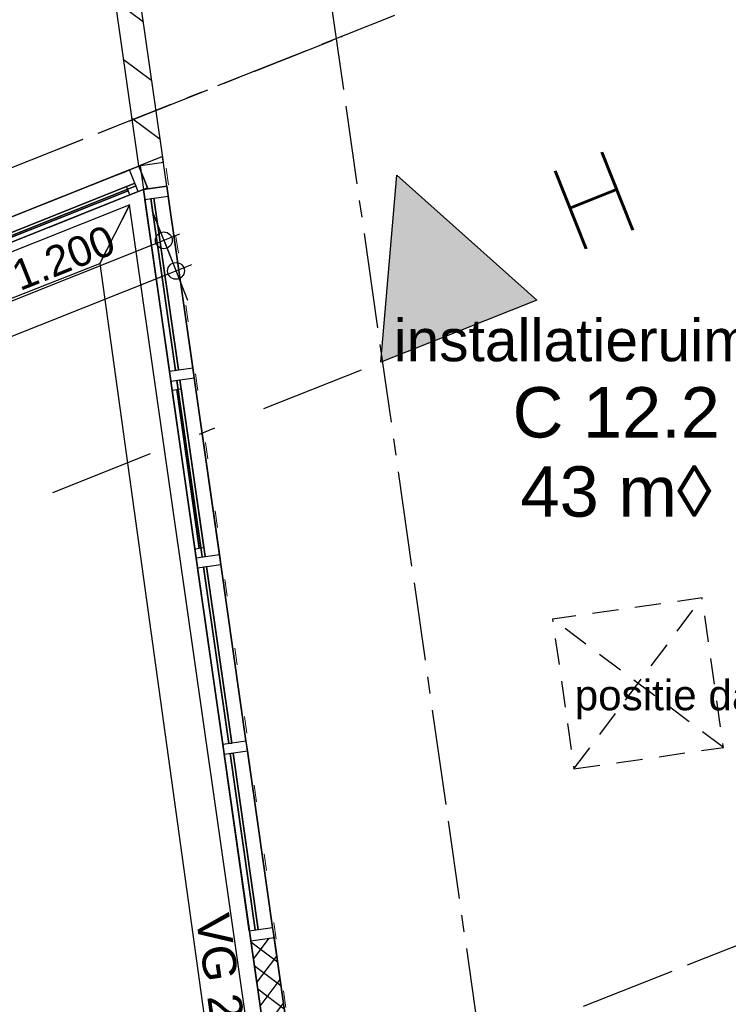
# Model space of a CAD drawing. Extents: x 1006 to 5197, y -24 to 263.
# Tile 112 of 124: x 1081.26 to 1085.48, y 24.43 to 30.29. Entities that reach past the tile are written whole.
import ezdxf
from ezdxf.enums import TextEntityAlignment as Align

# ---------------------------------------------------------------- set-up
doc = ezdxf.new("R2010")
doc.units = 0
doc.header["$MEASUREMENT"] = 0
for name, pattern in [('B0302', [1.2510000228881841, 0.6260000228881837, -0.3125, 0, -0.3125000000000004]), ('B0304', [0.6000000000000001, 0.5, -0.05, 0, -0.05]), ('B0602', [0.3125, 0, -0.3125]), ('B0701', [0.2341199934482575, 0.1559999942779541, -0.07811999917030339]), ('B0805', [1.3666666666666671, 0.5666666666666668, -0.1, 0.03333333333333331, -0.09999999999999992, 0.4666666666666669, -0.1000000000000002])]:
    doc.linetypes.add(name, pattern=pattern)
for name, color, linetype in [('21 Buitenwanden', 7, 'Continuous'), ('22 Niet Constr Binnenwanden', 7, 'Continuous'), ('23 Vloeren', 7, 'Continuous'), ('24 Trappen', 7, 'Continuous'), ('A Lijn doorsnede', 7, 'Continuous'), ('A Stramien', 7, 'Continuous'), ('I Toegev info 1_ 50_100', 7, 'Continuous'), ('T Tekst algemeen', 7, 'Continuous'), ('T Tekst_dim 1_ 100', 7, 'Continuous'), ('Window Markers', 7, 'Continuous'), ('Z Gebruiksopp', 7, 'Continuous')]:
    doc.layers.add(name, color=color, linetype=linetype)
doc.styles.add('GENERATED_STYLE_3', font='Arial')
doc.styles.add('GENERATED_STYLE_5', font='Arial')
doc.styles.get("Standard").update_dxf_attribs({"font": 'txt', "bigfont": 'BIGFONT.SHX'})
doc.dimstyles.new('GENERATED_STYLE__3', dxfattribs={"dimtxt": 0.1799999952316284, "dimasz": 0.19, "dimexe": 0.18, "dimexo": 0, "dimgap": 0.09, "dimtad": 1, "dimdec": 0, "dimlfac": 1000, "dimzin": 0, "dimdsep": 46, "dimtxsty": 'Standard', "dimblk": 'ARROWHEAD_7', "dimblk1": 'ARROWHEAD_7', "dimblk2": 'ARROWHEAD_7', "dimcen": 0.09, "dimclrd": 7, "dimclre": 7, "dimclrt": 7, "dimadec": 1, "dimazin": 0, "dimtfac": 1, "dimtdec": 4, "dimtmove": 0, "dimatfit": 3, "dimfxl": 0, "dimtolj": 1, "dimtzin": 0, "dimarcsym": 0})
doc.dimstyles.new('GENERATED_STYLE__5', dxfattribs={"dimtxt": 0.1799999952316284, "dimasz": 0.19, "dimexe": 0.18, "dimexo": 0.04, "dimgap": 0.09, "dimtad": 1, "dimtih": 1, "dimtoh": 1, "dimdec": 0, "dimzin": 0, "dimdsep": 46, "dimtxsty": 'Standard', "dimblk": 'ARROWHEAD_9', "dimblk1": 'ARROWHEAD_9', "dimblk2": 'ARROWHEAD_9', "dimcen": 0.09, "dimclrd": 7, "dimclre": 7, "dimclrt": 7, "dimadec": 1, "dimazin": 0, "dimtfac": 1, "dimtdec": 4, "dimtmove": 0, "dimatfit": 3, "dimfxl": 0, "dimtolj": 1, "dimtzin": 0, "dimarcsym": 0})

# ---------------------------------------------------------------- blocks, each defined once
blk = doc.blocks.new('installatieruimte_C 12.2_325_2', base_point=(1084.799977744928, 27.89552280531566))
at = {"linetype": 'Continuous', "lineweight": 0, "flags": 1}
for tag in ['ROOM_PERIM', 'ROOM_WALLS_SURF', 'ROOM_DOORS_SURF', 'ROOM_WINDS_SURF', 'ROOM_BASELEV', 'ROOM_HEIGHT', 'ROOM_NET_AREA', 'ROOM_REDUCED_AREA', 'ROOM_CALC_AREA', 'ROOM_VOLUME']:
    blk.add_attdef(tag, text='', height=2, dxfattribs=at).set_placement((1084.799977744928, 27.32409423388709), align=Align.BOTTOM_LEFT)
at = {"layer": 'Z Gebruiksopp'}
for tag, height, style, p in [('ROOM_NAME', 0.25, 'GENERATED_STYLE_5', (1083.485300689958, 28.18222617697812)), ('ROOM_NUMBER', 0.3, 'GENERATED_STYLE_3', (1084.193883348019, 27.71313827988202)), ('ROOM_AREA', 0.3, 'GENERATED_STYLE_3', (1084.240992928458, 27.24170970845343))]:
    blk.add_attdef(tag, text='', height=height, dxfattribs=dict(at, style=style)).set_placement(p, align=Align.BOTTOM_LEFT)
blk = doc.blocks.new('SLAB_399_2', base_point=(1072.985624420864, 25.8483122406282))
at = {"layer": '23 Vloeren', "color": 255, "linetype": 'B0602', "lineweight": 0, "flags": 128}
blk.add_lwpolyline([(1072.985624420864, 25.8483122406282), (1082.120897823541, 29.47730748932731), (1083.104615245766, 22.58390028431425), (1086.920980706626, 23.13567233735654), (1086.970463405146, 23.14282657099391), (1087.041506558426, 22.64644695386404), (1086.992013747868, 22.6393633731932), (1087.188535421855, 20.77546021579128), (1083.427153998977, 20.23712148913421), (1083.45781805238, 20.02224290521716), (1083.965975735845, 20.09497155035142), (1085.765258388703, 7.523355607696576), (1079.746704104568, 6.661964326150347), (1080.506673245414, 1.352048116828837), (1090.065334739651, 1.352048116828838), (1090.065334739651, 2.35204629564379), (1094.799167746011, 2.35204629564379), (1091.548490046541, 25.06458195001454), (1088.657841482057, 24.65160328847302), (1088.150631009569, 28.19549075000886), (1091.041175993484, 28.60919313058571), (1089.765735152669, 37.52071812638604), (1074.170468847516, 34.62885869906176), (1072.532516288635, 34.62885869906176)], close=True, dxfattribs=at)
blk = doc.blocks.new('SSN_VLIESGEVEL 03 2DE', base_point=(988.2137332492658, 0))
at = {"layer": '21 Buitenwanden', "linetype": 'Continuous'}
h = blk.add_hatch(dxfattribs=at)
h.set_pattern_fill('Raster_100_0002', color=256, style=0, pattern_type=2)
h.set_pattern_definition([(44.99999999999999, (988.5708642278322, -0.07825157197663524), (-0.07071067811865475, 0.07071067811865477), []), (135, (988.5708642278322, -0.07825157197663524), (0.07071067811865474, 0.07071067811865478), [])])
h.paths.add_polyline_path([(987.9772332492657, -0.14), (989.0392332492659, -0.14), (989.0392332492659, 0), (987.9772332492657, 0)], flags=0)
for p, q in [((983.4582332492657, 0), (992.8292332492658, 0)), ((983.4582332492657, -0.14), (983.4582332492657, 0)), ((992.8292332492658, 0), (983.4582332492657, 0)), ((983.4582332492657, 0), (983.5182332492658, 0)), ((983.4582332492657, 0), (983.4582332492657, -0.14)), ((983.4582332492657, 0), (983.4582332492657, -0.14)), ((983.4582332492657, 0), (983.4582332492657, -0.14)), ((983.4582332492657, 0), (983.4582332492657, -0.14)), ((983.4582332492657, 0), (983.4582332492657, -0.14)), ((983.4582332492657, 0), (983.4582332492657, -0.14)), ((983.4582332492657, 0), (983.4582332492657, -0.14)), ((983.4582332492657, 0), (983.4582332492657, -0.14)), ((983.4582332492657, 0), (983.4582332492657, -0.14)), ((983.4582332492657, 0), (983.4582332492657, -0.14)), ((983.5182332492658, 0), (984.5512332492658, 0)), ((983.5182332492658, 0), (984.5512332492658, 0)), ((984.5512332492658, 0), (983.5182332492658, 0)), ((983.5182332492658, 0), (984.5512332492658, 0)), ((984.5512332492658, 0), (983.5182332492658, 0)), ((983.5182332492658, 0), (984.5512332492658, 0)), ((984.5512332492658, 0), (983.5182332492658, 0)), ((983.5182332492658, 0), (984.5512332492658, 0)), ((984.5512332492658, 0), (983.5182332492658, 0)), ((983.5182332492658, 0), (983.5182332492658, -0.14)), ((983.5182332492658, 0), (983.5182332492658, -0.14)), ((983.5182332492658, 0), (983.5182332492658, -0.14)), ((983.5182332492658, 0), (983.5182332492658, -0.14)), ((983.5182332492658, 0), (983.5182332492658, -0.14)), ((983.5182332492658, 0), (983.5182332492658, -0.14)), ((983.5182332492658, 0), (983.5182332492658, -0.14)), ((983.5182332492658, 0), (983.5182332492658, -0.14)), ((983.5182332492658, 0), (983.5182332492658, -0.14)), ((984.5512332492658, 0), (984.6112332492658, 0)), ((984.5512332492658, 0), (984.5512332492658, -0.14)), ((984.5512332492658, 0), (984.5512332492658, -0.14)), ((984.5512332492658, 0), (984.5512332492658, -0.14)), ((984.5512332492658, 0), (984.5512332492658, -0.14)), ((984.5512332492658, 0), (984.5512332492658, -0.14)), ((984.5512332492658, 0), (984.5512332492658, -0.14)), ((984.5512332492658, 0), (984.5512332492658, -0.14)), ((984.5512332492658, 0), (984.5512332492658, -0.14)), ((984.5512332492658, 0), (984.5512332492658, -0.14)), ((985.1422332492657, 0.0001), (984.6112332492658, 0.0001)), ((984.6112332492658, 0), (985.6732332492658, 0)), ((985.6732332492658, 0), (984.6112332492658, 0)), ((984.6112332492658, 0), (984.6112332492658, -0.05400000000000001)), ((984.6112332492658, 0), (984.6112332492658, -0.05400000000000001)), ((984.6112332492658, 0), (985.6732332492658, 0)), ((984.6112332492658, 0), (985.6732332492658, 0)), ((985.6732332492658, 0), (984.6112332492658, 0)), ((984.6112332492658, 0), (985.6732332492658, 0)), ((985.6732332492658, 0), (984.6112332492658, 0)), ((984.6112332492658, 0), (985.6732332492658, 0)), ((985.6732332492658, 0), (984.6112332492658, 0)), ((984.6112332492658, 0), (985.6732332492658, 0)), ((985.6732332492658, 0), (984.6112332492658, 0)), ((984.6112332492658, 0), (984.6112332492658, -0.14)), ((984.6112332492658, 0), (984.6112332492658, -0.14)), ((984.6112332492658, 0), (984.6112332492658, -0.14)), ((984.6112332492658, 0), (984.6112332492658, -0.14)), ((984.6112332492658, 0), (984.6112332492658, -0.14)), ((984.6112332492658, 0), (984.6112332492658, -0.14)), ((984.6112332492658, 0), (984.6112332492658, -0.14)), ((984.6112332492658, 0), (984.6112332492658, -0.14)), ((984.6112332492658, 0), (984.6112332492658, -0.14)), ((984.6652332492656, 0), (985.6192332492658, 0)), ((985.6192332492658, 0), (984.6652332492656, 0)), ((984.6652332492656, 0), (984.6652332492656, -0.05400000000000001)), ((984.6652332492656, 0), (984.6652332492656, -0.05400000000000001)), ((985.1422332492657, 0.0001), (985.6732332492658, 0.0001)), ((985.6192332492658, 0), (985.6192332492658, -0.05400000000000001)), ((985.6192332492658, 0), (985.6192332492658, -0.05400000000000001)), ((985.6732332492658, 0), (985.6732332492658, -0.05400000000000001)), ((985.6732332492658, 0), (985.6732332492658, -0.05400000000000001)), ((985.6732332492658, 0), (985.7332332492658, 0)), ((985.6732332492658, 0), (985.6732332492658, -0.14)), ((985.6732332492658, 0), (985.6732332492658, -0.14)), ((985.6732332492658, 0), (985.6732332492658, -0.14)), ((985.6732332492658, 0), (985.6732332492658, -0.14)), ((985.6732332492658, 0), (985.6732332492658, -0.14)), ((985.6732332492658, 0), (985.6732332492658, -0.14)), ((985.6732332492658, 0), (985.6732332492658, -0.14)), ((985.6732332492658, 0), (985.6732332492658, -0.14)), ((985.6732332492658, 0), (985.6732332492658, -0.14)), ((985.7332332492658, 0), (986.7952332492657, 0)), ((986.7952332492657, 0), (985.7332332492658, 0)), ((985.7332332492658, 0), (986.7952332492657, 0)), ((985.7332332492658, 0), (986.7952332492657, 0)), ((986.7952332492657, 0), (985.7332332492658, 0)), ((985.7332332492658, 0), (986.7952332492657, 0)), ((986.7952332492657, 0), (985.7332332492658, 0)), ((986.7952332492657, 0), (985.7332332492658, 0)), ((985.7332332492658, 0), (986.7952332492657, 0)), ((985.7332332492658, 0), (985.7332332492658, -0.14)), ((985.7332332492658, 0), (985.7332332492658, -0.14)), ((985.7332332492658, 0), (985.7332332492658, -0.14)), ((985.7332332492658, 0), (985.7332332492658, -0.14)), ((985.7332332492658, 0), (985.7332332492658, -0.14)), ((985.7332332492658, 0), (985.7332332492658, -0.14)), ((985.7332332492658, 0), (985.7332332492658, -0.14)), ((985.7332332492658, 0), (985.7332332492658, -0.14)), ((985.7332332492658, 0), (985.7332332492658, -0.14)), ((986.7952332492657, 0), (986.8552332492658, 0)), ((986.7952332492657, 0), (986.7952332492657, -0.14)), ((986.7952332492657, 0), (986.7952332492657, -0.14)), ((986.7952332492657, 0), (986.7952332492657, -0.14)), ((986.7952332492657, 0), (986.7952332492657, -0.14)), ((986.7952332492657, 0), (986.7952332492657, -0.14)), ((986.7952332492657, 0), (986.7952332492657, -0.14)), ((986.7952332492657, 0), (986.7952332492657, -0.14)), ((986.7952332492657, 0), (986.7952332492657, -0.14)), ((986.7952332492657, 0), (986.7952332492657, -0.14)), ((986.8552332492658, 0), (987.9172332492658, 0)), ((986.8552332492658, 0), (987.9172332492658, 0)), ((987.9172332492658, 0), (986.8552332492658, 0)), ((986.8552332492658, 0), (987.9172332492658, 0)), ((987.9172332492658, 0), (986.8552332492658, 0)), ((986.8552332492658, 0), (987.9172332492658, 0)), ((987.9172332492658, 0), (986.8552332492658, 0)), ((986.8552332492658, 0), (987.9172332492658, 0)), ((987.9172332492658, 0), (986.8552332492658, 0)), ((986.8552332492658, 0), (986.8552332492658, -0.14)), ((986.8552332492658, 0), (986.8552332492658, -0.14)), ((986.8552332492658, 0), (986.8552332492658, -0.14)), ((986.8552332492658, 0), (986.8552332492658, -0.14)), ((986.8552332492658, 0), (986.8552332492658, -0.14)), ((986.8552332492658, 0), (986.8552332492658, -0.14)), ((986.8552332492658, 0), (986.8552332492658, -0.14)), ((986.8552332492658, 0), (986.8552332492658, -0.14)), ((986.8552332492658, 0), (986.8552332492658, -0.14)), ((987.9172332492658, 0), (987.9772332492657, 0)), ((987.9172332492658, 0), (987.9172332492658, -0.14)), ((987.9172332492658, 0), (987.9172332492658, -0.14)), ((987.9172332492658, 0), (987.9172332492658, -0.14)), ((987.9172332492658, 0), (987.9172332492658, -0.14)), ((987.9172332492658, 0), (987.9172332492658, -0.14)), ((987.9172332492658, 0), (987.9172332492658, -0.14)), ((987.9172332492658, 0), (987.9172332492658, -0.14)), ((987.9172332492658, 0), (987.9172332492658, -0.14)), ((987.9172332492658, 0), (987.9172332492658, -0.14)), ((989.0392332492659, 0), (987.9772332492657, 0)), ((987.9772332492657, 0), (987.9772332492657, -0.14)), ((987.9772332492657, 0), (989.0392332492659, 0)), ((987.9772332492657, 0), (989.0392332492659, 0)), ((989.0392332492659, 0), (987.9772332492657, 0)), ((987.9772332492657, 0), (989.0392332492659, 0)), ((989.0392332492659, 0), (987.9772332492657, 0)), ((987.9772332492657, 0), (989.0392332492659, 0)), ((989.0392332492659, 0), (987.9772332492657, 0)), ((987.9772332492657, 0), (989.0392332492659, 0)), ((989.0392332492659, 0), (987.9772332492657, 0)), ((987.9772332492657, 0), (987.9772332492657, -0.14)), ((987.9772332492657, 0), (987.9772332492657, -0.14)), ((987.9772332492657, 0), (987.9772332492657, -0.14)), ((987.9772332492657, 0), (987.9772332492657, -0.14)), ((987.9772332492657, 0), (987.9772332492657, -0.14)), ((987.9772332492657, 0), (987.9772332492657, -0.14)), ((987.9772332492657, 0), (987.9772332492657, -0.14)), ((987.9772332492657, 0), (987.9772332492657, -0.14)), ((987.9772332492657, 0), (987.9772332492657, -0.14)), ((983.5182332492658, -0.036), (984.5512332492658, -0.036)), ((984.5512332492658, -0.036), (983.5182332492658, -0.036)), ((983.5182332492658, -0.036), (983.5182332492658, -0.054)), ((983.5182332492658, -0.036), (983.5182332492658, -0.054)), ((983.5182332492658, -0.054), (984.5512332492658, -0.054)), ((984.5512332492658, -0.054), (983.5182332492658, -0.054)), ((983.5182332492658, -0.054), (983.5182332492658, -0.0541)), ((983.5182332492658, -0.054), (983.5182332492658, -0.0541)), ((983.5182332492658, -0.054), (984.5512332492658, -0.054)), ((984.5512332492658, -0.054), (983.5182332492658, -0.054)), ((983.5182332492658, -0.054), (983.5182332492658, -0.0541)), ((983.5182332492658, -0.054), (983.5182332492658, -0.0541)), ((983.5182332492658, -0.054), (984.5512332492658, -0.054)), ((984.5512332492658, -0.054), (983.5182332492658, -0.054)), ((983.5182332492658, -0.054), (984.5512332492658, -0.054)), ((984.5512332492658, -0.054), (983.5182332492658, -0.054)), ((983.5182332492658, -0.054), (983.5182332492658, -0.0541)), ((983.5182332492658, -0.054), (983.5182332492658, -0.0541)), ((983.5182332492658, -0.0541), (984.5512332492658, -0.0541)), ((984.5512332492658, -0.0541), (983.5182332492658, -0.0541)), ((983.5182332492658, -0.0541), (984.5512332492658, -0.0541)), ((984.5512332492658, -0.0541), (983.5182332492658, -0.0541)), ((983.5182332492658, -0.0541), (984.5512332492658, -0.0541)), ((984.5512332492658, -0.0541), (983.5182332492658, -0.0541)), ((984.5512332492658, -0.036), (984.5512332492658, -0.054)), ((984.5512332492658, -0.036), (984.5512332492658, -0.054)), ((984.5512332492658, -0.054), (984.5512332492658, -0.0541)), ((984.5512332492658, -0.054), (984.5512332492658, -0.0541)), ((984.5512332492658, -0.054), (984.5512332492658, -0.0541)), ((984.5512332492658, -0.054), (984.5512332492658, -0.0541)), ((984.5512332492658, -0.054), (984.5512332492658, -0.0541)), ((984.5512332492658, -0.054), (984.5512332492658, -0.0541)), ((984.6112332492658, -0.036), (985.6732332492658, -0.036)), ((985.6732332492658, -0.036), (984.6112332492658, -0.036)), ((984.6112332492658, -0.036), (984.6112332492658, -0.054)), ((984.6112332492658, -0.036), (984.6112332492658, -0.054)), ((984.6112332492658, -0.054), (985.6732332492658, -0.054)), ((985.6732332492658, -0.054), (984.6112332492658, -0.054)), ((984.6112332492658, -0.054), (984.6112332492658, -0.0541)), ((984.6112332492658, -0.054), (984.6112332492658, -0.0541)), ((984.6112332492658, -0.05400000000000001), (985.6732332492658, -0.05400000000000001)), ((985.6732332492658, -0.05400000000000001), (984.6112332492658, -0.05400000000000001)), ((984.6112332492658, -0.054), (985.6732332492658, -0.054)), ((985.6732332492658, -0.054), (984.6112332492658, -0.054)), ((984.6112332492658, -0.054), (984.6112332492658, -0.0541)), ((984.6112332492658, -0.054), (984.6112332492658, -0.0541)), ((984.6112332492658, -0.054), (985.6732332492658, -0.054)), ((985.6732332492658, -0.054), (984.6112332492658, -0.054)), ((984.6112332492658, -0.0541), (985.6732332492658, -0.0541)), ((985.6732332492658, -0.0541), (984.6112332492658, -0.0541)), ((984.6112332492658, -0.0541), (985.6732332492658, -0.0541)), ((985.6732332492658, -0.0541), (984.6112332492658, -0.0541)), ((984.6652332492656, -0.027), (985.6192332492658, -0.027)), ((985.6192332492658, -0.027), (984.6652332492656, -0.027)), ((984.6652332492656, -0.05400000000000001), (985.6192332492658, -0.05400000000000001)), ((985.6192332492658, -0.05400000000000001), (984.6652332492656, -0.05400000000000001)), ((985.6732332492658, -0.036), (985.6732332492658, -0.054)), ((985.6732332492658, -0.036), (985.6732332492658, -0.054)), ((985.6732332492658, -0.054), (985.6732332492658, -0.0541)), ((985.6732332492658, -0.054), (985.6732332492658, -0.0541)), ((985.6732332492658, -0.054), (985.6732332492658, -0.0541)), ((985.6732332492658, -0.054), (985.6732332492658, -0.0541)), ((985.7332332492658, -0.036), (986.7952332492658, -0.036)), ((986.7952332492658, -0.036), (985.7332332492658, -0.036)), ((985.7332332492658, -0.036), (985.7332332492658, -0.054)), ((985.7332332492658, -0.036), (985.7332332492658, -0.054)), ((985.7332332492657, -0.036), (986.7952332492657, -0.036)), ((986.7952332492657, -0.036), (985.7332332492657, -0.036)), ((985.7332332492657, -0.036), (985.7332332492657, -0.054)), ((985.7332332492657, -0.036), (985.7332332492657, -0.054)), ((985.7332332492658, -0.054), (986.7952332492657, -0.054)), ((986.7952332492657, -0.054), (985.7332332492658, -0.054)), ((985.7332332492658, -0.054), (985.7332332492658, -0.0541)), ((985.7332332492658, -0.054), (985.7332332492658, -0.0541)), ((985.7332332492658, -0.054), (986.7952332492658, -0.054)), ((986.7952332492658, -0.054), (985.7332332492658, -0.054)), ((985.7332332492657, -0.054), (986.7952332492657, -0.054)), ((986.7952332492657, -0.054), (985.7332332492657, -0.054)), ((985.7332332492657, -0.054), (986.7952332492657, -0.054)), ((986.7952332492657, -0.054), (985.7332332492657, -0.054)), ((985.7332332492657, -0.054), (985.7332332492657, -0.0541)), ((985.7332332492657, -0.054), (985.7332332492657, -0.0541)), ((985.7332332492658, -0.0541), (986.7952332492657, -0.0541)), ((986.7952332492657, -0.0541), (985.7332332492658, -0.0541)), ((985.7332332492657, -0.0541), (986.7952332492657, -0.0541)), ((986.7952332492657, -0.0541), (985.7332332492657, -0.0541)), ((986.7952332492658, -0.036), (986.7952332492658, -0.054)), ((986.7952332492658, -0.036), (986.7952332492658, -0.054)), ((986.7952332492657, -0.036), (986.7952332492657, -0.054)), ((986.7952332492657, -0.036), (986.7952332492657, -0.054)), ((986.7952332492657, -0.054), (986.7952332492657, -0.0541)), ((986.7952332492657, -0.054), (986.7952332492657, -0.0541)), ((986.7952332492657, -0.054), (986.7952332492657, -0.0541)), ((986.7952332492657, -0.054), (986.7952332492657, -0.0541)), ((986.8552332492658, -0.036), (987.9172332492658, -0.036)), ((987.9172332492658, -0.036), (986.8552332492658, -0.036)), ((986.8552332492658, -0.036), (986.8552332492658, -0.054)), ((986.8552332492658, -0.036), (986.8552332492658, -0.054)), ((986.8552332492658, -0.036), (987.9172332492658, -0.036)), ((987.9172332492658, -0.036), (986.8552332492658, -0.036)), ((986.8552332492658, -0.036), (986.8552332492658, -0.054)), ((986.8552332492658, -0.036), (986.8552332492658, -0.054)), ((986.8552332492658, -0.054), (987.9172332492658, -0.054)), ((987.9172332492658, -0.054), (986.8552332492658, -0.054)), ((986.8552332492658, -0.054), (986.8552332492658, -0.0541)), ((986.8552332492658, -0.054), (986.8552332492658, -0.0541)), ((986.8552332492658, -0.054), (987.9172332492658, -0.054)), ((987.9172332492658, -0.054), (986.8552332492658, -0.054)), ((986.8552332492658, -0.054), (986.8552332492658, -0.0541)), ((986.8552332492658, -0.054), (986.8552332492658, -0.0541)), ((986.8552332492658, -0.054), (987.9172332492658, -0.054)), ((987.9172332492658, -0.054), (986.8552332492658, -0.054)), ((986.8552332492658, -0.054), (987.9172332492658, -0.054)), ((987.9172332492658, -0.054), (986.8552332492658, -0.054)), ((986.8552332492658, -0.0541), (987.9172332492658, -0.0541)), ((987.9172332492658, -0.0541), (986.8552332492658, -0.0541)), ((986.8552332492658, -0.0541), (987.9172332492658, -0.0541)), ((987.9172332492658, -0.0541), (986.8552332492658, -0.0541)), ((987.9172332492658, -0.036), (987.9172332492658, -0.054)), ((987.9172332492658, -0.036), (987.9172332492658, -0.054)), ((987.9172332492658, -0.036), (987.9172332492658, -0.054)), ((987.9172332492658, -0.036), (987.9172332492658, -0.054)), ((987.9172332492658, -0.054), (987.9172332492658, -0.0541)), ((987.9172332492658, -0.054), (987.9172332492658, -0.0541)), ((987.9172332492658, -0.054), (987.9172332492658, -0.0541)), ((987.9172332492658, -0.054), (987.9172332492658, -0.0541)), ((992.8292332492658, -0.14), (983.4582332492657, -0.14)), ((992.8292332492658, -0.14), (983.4582332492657, -0.14)), ((983.4582332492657, -0.14), (983.5182332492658, -0.14)), ((983.5182332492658, -0.14), (984.5512332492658, -0.14)), ((983.5182332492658, -0.14), (984.5512332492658, -0.14)), ((984.5512332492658, -0.14), (983.5182332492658, -0.14)), ((983.5182332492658, -0.14), (984.5512332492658, -0.14)), ((984.5512332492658, -0.14), (983.5182332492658, -0.14)), ((983.5182332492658, -0.14), (984.5512332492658, -0.14)), ((984.5512332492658, -0.14), (983.5182332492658, -0.14)), ((983.5182332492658, -0.14), (984.5512332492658, -0.14)), ((984.5512332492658, -0.14), (983.5182332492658, -0.14)), ((984.5512332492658, -0.14), (984.6112332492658, -0.14)), ((984.6112332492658, -0.14), (985.6732332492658, -0.14)), ((984.6112332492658, -0.14), (985.6732332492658, -0.14)), ((985.6732332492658, -0.14), (984.6112332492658, -0.14)), ((984.6112332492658, -0.14), (985.6732332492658, -0.14)), ((985.6732332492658, -0.14), (984.6112332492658, -0.14)), ((984.6112332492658, -0.14), (985.6732332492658, -0.14)), ((985.6732332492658, -0.14), (984.6112332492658, -0.14)), ((984.6112332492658, -0.14), (985.6732332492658, -0.14)), ((985.6732332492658, -0.14), (984.6112332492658, -0.14)), ((985.6732332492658, -0.14), (985.7332332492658, -0.14)), ((985.7332332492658, -0.14), (986.7952332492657, -0.14)), ((986.7952332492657, -0.14), (985.7332332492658, -0.14)), ((985.7332332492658, -0.14), (986.7952332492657, -0.14)), ((985.7332332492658, -0.14), (986.7952332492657, -0.14)), ((986.7952332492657, -0.14), (985.7332332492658, -0.14)), ((985.7332332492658, -0.14), (986.7952332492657, -0.14)), ((986.7952332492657, -0.14), (985.7332332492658, -0.14)), ((986.7952332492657, -0.14), (985.7332332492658, -0.14)), ((985.7332332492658, -0.14), (986.7952332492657, -0.14)), ((986.7952332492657, -0.14), (986.8552332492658, -0.14)), ((986.8552332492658, -0.14), (987.9172332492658, -0.14)), ((986.8552332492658, -0.14), (987.9172332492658, -0.14)), ((987.9172332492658, -0.14), (986.8552332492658, -0.14)), ((986.8552332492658, -0.14), (987.9172332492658, -0.14)), ((987.9172332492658, -0.14), (986.8552332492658, -0.14)), ((986.8552332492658, -0.14), (987.9172332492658, -0.14)), ((987.9172332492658, -0.14), (986.8552332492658, -0.14)), ((986.8552332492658, -0.14), (987.9172332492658, -0.14)), ((987.9172332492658, -0.14), (986.8552332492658, -0.14)), ((987.9172332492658, -0.14), (987.9772332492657, -0.14)), ((987.9772332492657, -0.14), (989.0392332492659, -0.14)), ((987.9772332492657, -0.14), (989.0392332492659, -0.14)), ((987.9772332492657, -0.14), (989.0392332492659, -0.14)), ((989.0392332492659, -0.14), (987.9772332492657, -0.14)), ((987.9772332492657, -0.14), (989.0392332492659, -0.14)), ((989.0392332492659, -0.14), (987.9772332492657, -0.14)), ((987.9772332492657, -0.14), (989.0392332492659, -0.14)), ((989.0392332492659, -0.14), (987.9772332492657, -0.14)), ((987.9772332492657, -0.14), (989.0392332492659, -0.14)), ((989.0392332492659, -0.14), (987.9772332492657, -0.14))]:
    blk.add_line(p, q, dxfattribs=at)
blk = doc.blocks.new('D Marker 11_7', base_point=(988.2137332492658, 0))
at = {"layer": 'Window Markers', "linetype": 'Continuous', "insert": (988.6406307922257, 0.3068204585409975), "char_height": 0.2, "attachment_point": 7, "rotation": 180, "style": 'GENERATED_STYLE_3'}
blk.add_mtext('{VG 20 }', dxfattribs=at)
blk = doc.blocks.new('WALL_185_2', base_point=(1083.322709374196, 19.98270178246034))
at = {"layer": '21 Buitenwanden', "linetype": 'Continuous'}
for p, q in [((1082.134578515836, 29.29952766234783), (1082.109403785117, 29.475939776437)), ((1081.99594421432, 29.28001857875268), (1081.995982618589, 29.27974946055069)), ((1081.995982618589, 29.27974946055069), (1082.134578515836, 29.29952766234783))]:
    blk.add_line(p, q, dxfattribs=at)
at = {"layer": '21 Buitenwanden', "linetype": 'Continuous', "xscale": -1.00002473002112, "rotation": 98.12150843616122}
blk.add_blockref('SSN_VLIESGEVEL 03 2DE', (1082.667822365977, 24.57182739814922), dxfattribs=at)
at = {"layer": 'Window Markers', "rotation": 98.12150843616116}
blk.add_blockref('D Marker 11_7', (1082.667822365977, 24.57182739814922), dxfattribs=at)
blk = doc.blocks.new('SSN_VLIESGEVEL 02 2DE', base_point=(988.2137332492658, 0))
at = {"layer": '21 Buitenwanden', "linetype": 'Continuous'}
for p, q in [((993.1177332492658, 0), (983.6097332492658, 0)), ((993.1177332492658, 0), (983.6097332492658, 0)), ((992.48835952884, 0.0001), (991.9219858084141, 0.0001)), ((991.9219858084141, 0), (993.0577332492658, 0)), ((993.0577332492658, 0), (991.9219858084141, 0)), ((991.9219858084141, 0), (993.0577332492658, 0)), ((991.9219858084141, 0), (993.0577332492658, 0)), ((993.0577332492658, 0), (991.9219858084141, 0)), ((993.0577332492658, 0), (991.9219858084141, 0)), ((991.9219858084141, 0), (993.0577332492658, 0)), ((993.0577332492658, 0), (991.9219858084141, 0)), ((991.9219858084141, 0), (993.0577332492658, 0)), ((993.0577332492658, 0), (991.9219858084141, 0)), ((991.9219858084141, 0), (993.0577332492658, 0)), ((991.9759858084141, 0), (993.0037332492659, 0)), ((993.0037332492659, 0), (991.9759858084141, 0)), ((992.48835952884, 0.0001), (993.0577332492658, 0.0001)), ((993.0037332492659, 0), (993.0037332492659, -0.05400000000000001)), ((993.0037332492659, 0), (993.0037332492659, -0.05400000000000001)), ((993.0577332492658, 0), (993.0577332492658, -0.05400000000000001)), ((993.0577332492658, 0), (993.0577332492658, -0.05400000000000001)), ((993.0577332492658, 0), (993.1177332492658, 0)), ((993.0577332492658, 0), (993.0577332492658, -0.14)), ((993.0577332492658, 0), (993.0577332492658, -0.14)), ((993.0577332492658, 0), (993.0577332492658, -0.14)), ((993.0577332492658, 0), (993.0577332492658, -0.14)), ((993.0577332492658, 0), (993.0577332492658, -0.14)), ((993.0577332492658, 0), (993.0577332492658, -0.14)), ((993.0577332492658, 0), (993.0577332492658, -0.14)), ((993.0577332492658, 0), (993.0577332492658, -0.14)), ((993.0577332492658, 0), (993.0577332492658, -0.14)), ((993.1177332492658, -0.14), (993.1177332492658, 0)), ((993.1177332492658, 0), (993.1177332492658, -0.14)), ((993.1177332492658, 0), (993.1177332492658, -0.14)), ((991.9219858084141, -0.036), (993.0577332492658, -0.036)), ((993.0577332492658, -0.036), (991.9219858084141, -0.036)), ((991.9219858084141, -0.054), (993.0577332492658, -0.054)), ((993.0577332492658, -0.054), (991.9219858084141, -0.054)), ((991.9219858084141, -0.05400000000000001), (993.0577332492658, -0.05400000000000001)), ((993.0577332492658, -0.05400000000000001), (991.9219858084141, -0.05400000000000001)), ((991.9219858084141, -0.054), (993.0577332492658, -0.054)), ((993.0577332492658, -0.054), (991.9219858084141, -0.054)), ((991.9219858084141, -0.054), (993.0577332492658, -0.054)), ((993.0577332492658, -0.054), (991.9219858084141, -0.054)), ((991.9219858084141, -0.0541), (993.0577332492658, -0.0541)), ((993.0577332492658, -0.0541), (991.9219858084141, -0.0541)), ((991.9219858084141, -0.0541), (993.0577332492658, -0.0541)), ((993.0577332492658, -0.0541), (991.9219858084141, -0.0541)), ((991.9759858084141, -0.027), (993.0037332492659, -0.027)), ((993.0037332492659, -0.027), (991.9759858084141, -0.027)), ((991.9759858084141, -0.05400000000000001), (993.0037332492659, -0.05400000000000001)), ((993.0037332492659, -0.05400000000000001), (991.9759858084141, -0.05400000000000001)), ((993.0577332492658, -0.036), (993.0577332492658, -0.054)), ((993.0577332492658, -0.036), (993.0577332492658, -0.054)), ((993.0577332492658, -0.054), (993.0577332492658, -0.0541)), ((993.0577332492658, -0.054), (993.0577332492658, -0.0541)), ((993.0577332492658, -0.054), (993.0577332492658, -0.0541)), ((993.0577332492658, -0.054), (993.0577332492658, -0.0541)), ((983.6097332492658, -0.14), (993.1177332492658, -0.14)), ((993.1177332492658, -0.14), (983.6097332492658, -0.14)), ((991.9219858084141, -0.14), (993.0577332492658, -0.14)), ((991.9219858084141, -0.14), (993.0577332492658, -0.14)), ((993.0577332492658, -0.14), (991.9219858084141, -0.14)), ((993.0577332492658, -0.14), (991.9219858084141, -0.14)), ((991.9219858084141, -0.14), (993.0577332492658, -0.14)), ((993.0577332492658, -0.14), (991.9219858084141, -0.14)), ((991.9219858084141, -0.14), (993.0577332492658, -0.14)), ((993.0577332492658, -0.14), (991.9219858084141, -0.14)), ((991.9219858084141, -0.14), (993.0577332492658, -0.14)), ((993.0577332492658, -0.14), (993.1177332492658, -0.14))]:
    blk.add_line(p, q, dxfattribs=at)
blk = doc.blocks.new('WALL_126_2', base_point=(1081.99594421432, 29.28001857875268))
at = {"layer": '21 Buitenwanden', "linetype": 'Continuous'}
h = blk.add_hatch(dxfattribs=at)
h.set_pattern_fill('13_Isolatie_140_0002', color=256, style=0, pattern_type=2)
h.set_pattern_definition([(60.00000000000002, (988.2137332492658, 0), (-0.1212435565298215, 0.06999999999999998), []), (120, (988.2137332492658, 0), (0.1212435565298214, 0.07000000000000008), [])])
h.paths.add_polyline_path([(1081.975594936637, 29.4226162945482), (1081.968221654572, 29.41967800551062), (1082.020048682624, 29.28962432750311), (1081.99594421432, 29.28001857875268)], flags=0)
for p, q in [((1082.109403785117, 29.47593977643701), (1081.975594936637, 29.4226162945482)), ((1081.975594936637, 29.4226162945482), (1081.968221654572, 29.41967800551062)), ((1082.020048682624, 29.28962432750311), (1081.968221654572, 29.41967800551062)), ((1081.975594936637, 29.4226162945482), (1081.99594421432, 29.28001857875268))]:
    blk.add_line(p, q, dxfattribs=at)
at = {"layer": '21 Buitenwanden', "linetype": 'Continuous', "xscale": -1, "rotation": 201.7275241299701}
blk.add_blockref('SSN_VLIESGEVEL 02 2DE', (1077.46445413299, 27.47419757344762), dxfattribs=at)
blk = doc.blocks.new('WALL_558_2', base_point=(1082.114172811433, 29.44252078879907))
at = {"layer": '22 Niet Constr Binnenwanden', "linetype": 'Continuous'}
h = blk.add_hatch(dxfattribs=at)
h.set_pattern_fill('10_Kalkzandsteen_0002', color=256, style=0, pattern_type=2)
h.set_pattern_definition([(143.1215084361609, (988.2137332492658, 0), (0.1500299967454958, 0.1999774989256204), [])])
h.paths.add_polyline_path([(1081.361425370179, 33.65562904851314), (1081.965677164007, 29.42132985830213), (1082.114172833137, 29.44252076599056), (1081.509920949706, 33.67682004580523)], flags=0)
for p, q in [((1081.361425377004, 33.65562908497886), (1081.96567720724, 29.42132985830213)), ((1082.114172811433, 29.44252078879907), (1081.531123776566, 33.52824126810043)), ((1081.96567720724, 29.42132985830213), (1082.114172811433, 29.44252078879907))]:
    blk.add_line(p, q, dxfattribs=at)
blk = doc.blocks.new('*D444', base_point=(988.2137332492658, 0))
at = {"layer": 'T Tekst algemeen', "linetype": 'Continuous'}
for p, q in [((1090.106357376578, 18.25936543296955), (1089.980744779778, 18.32433831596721)), ((1090.041384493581, 18.13375283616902), (1089.980744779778, 18.32433831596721)), ((1090.106357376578, 18.25936543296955), (1090.041384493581, 18.13375283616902)), ((1089.748198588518, 17.98333130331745), (1089.94776649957, 17.99647089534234)), ((1089.854552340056, 17.89011714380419), (1089.748198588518, 17.98333130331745)), ((1089.854552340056, 17.89011714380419), (1089.94776649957, 17.99647089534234))]:
    blk.add_line(p, q, dxfattribs=at)
blk.add_arc((1090.149256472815, 17.95962878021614), 0.3027910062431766, 117.154628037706, 174.2621192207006, dxfattribs=at)
at = {"layer": 'T Tekst algemeen', "insert": (1089.171208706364, 18.32163579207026), "char_height": 0.1799999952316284, "attachment_point": 1, "style": 'GENERATED_STYLE_3'}
blk.add_mtext('{95,1°}', dxfattribs=at)
blk = doc.blocks.new('ARROWHEAD_9')
at = {"color": 0, "linetype": 'Continuous', "lineweight": 0}
blk.add_line((0, 0), (-1, 0), dxfattribs=at)
at = {"color": 0, "linetype": 'Continuous', "lineweight": 0, "flags": 128}
blk.add_lwpolyline([(-0.525, 0.525), (0, 0), (-0.525, -0.525)], close=True, dxfattribs=at)
blk = doc.blocks.new('*D449', base_point=(988.2137332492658, 0))
at = {"layer": 'T Tekst_dim 1_ 100', "linetype": 'Continuous'}
for p, q in [((1084.762803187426, 34.12809508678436), (1084.69308883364, 34.0050507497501)), ((1084.762803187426, 34.12809508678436), (1084.885847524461, 34.05838073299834)), ((1084.885847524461, 34.05838073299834), (1084.69308883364, 34.0050507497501)), ((1085.414683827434, 33.66019206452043), (1085.309265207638, 33.75446249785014)), ((1085.320413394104, 33.55477344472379), (1085.309265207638, 33.75446249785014)), ((1085.414683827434, 33.66019206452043), (1085.320413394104, 33.55477344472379))]:
    blk.add_line(p, q, dxfattribs=at)
blk.add_arc((1085.332579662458, 34.23385514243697), 0.5795087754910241, 200.4146463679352, 268.2457441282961, dxfattribs=at)
at = {"layer": 'T Tekst_dim 1_ 100', "insert": (1084.60011251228, 33.6168370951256), "char_height": 0.1799999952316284, "attachment_point": 1, "style": 'GENERATED_STYLE_3'}
blk.add_mtext('{87,6°}', dxfattribs=at)
blk = doc.blocks.new('*D450', base_point=(988.2137332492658, 0))
at = {"layer": 'T Tekst_dim 1_ 100', "linetype": 'Continuous'}
for p, q in [((1088.889913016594, 36.84971496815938), (1088.822902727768, 36.72517733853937)), ((1088.889913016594, 36.84971496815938), (1089.014450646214, 36.78270467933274)), ((1089.014450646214, 36.78270467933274), (1088.822902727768, 36.72517733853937)), ((1089.409875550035, 36.47643856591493), (1089.306555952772, 36.57300492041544)), ((1089.313309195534, 36.37311896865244), (1089.306555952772, 36.57300492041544)), ((1089.409875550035, 36.47643856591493), (1089.313309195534, 36.37311896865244))]:
    blk.add_line(p, q, dxfattribs=at)
blk.add_arc((1089.344388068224, 36.93400062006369), 0.4622246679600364, 202.9265008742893, 265.7250502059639, dxfattribs=at)
at = {"layer": 'T Tekst_dim 1_ 100', "insert": (1088.680270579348, 36.41229200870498), "char_height": 0.1799999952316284, "attachment_point": 1, "style": 'GENERATED_STYLE_3'}
blk.add_mtext('{87,6°}', dxfattribs=at)
blk = doc.blocks.new('CUTPLANE_10_2', base_point=(1072.202341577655, 23.8006785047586))
at = {"layer": 'A Lijn doorsnede', "linetype": 'Continuous'}
blk.add_hatch(color=256, dxfattribs=at).paths.add_polyline_path([(1084.337554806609, 28.62128289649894), (1083.408196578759, 28.25210369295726), (1083.503696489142, 29.36605152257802)], flags=0)
at = {"layer": 'A Lijn doorsnede', "linetype": 'B0304'}
blk.add_line((1071.505519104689, 25.55483391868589), (1083.176053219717, 30.19084870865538), dxfattribs=at)
at = {"layer": 'A Lijn doorsnede', "linetype": 'Continuous'}
for p, q in [((1083.408196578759, 28.25210369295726), (1083.503696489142, 29.36605152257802)), ((1083.503696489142, 29.36605152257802), (1084.337554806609, 28.62128289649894)), ((1084.337554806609, 28.62128289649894), (1083.408196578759, 28.25210369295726))]:
    blk.add_line(p, q, dxfattribs=at)
at = {"layer": 'A Lijn doorsnede', "linetype": 'B0302'}
blk.add_line((1072.66702069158, 23.98526810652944), (1083.408196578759, 28.25210369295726), dxfattribs=at)
at = {"layer": 'A Lijn doorsnede', "linetype": 'B0304'}
blk.add_point((1083.176053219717, 30.19084870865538), dxfattribs=at)
at = {"layer": 'A Lijn doorsnede', "linetype": 'Continuous', "insert": (1084.551769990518, 28.89463891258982), "char_height": 0.5, "attachment_point": 7, "rotation": 21.66500554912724}
blk.add_mtext('{H}', dxfattribs=at)
blk = doc.blocks.new('*D612', base_point=(988.2137332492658, 0))
at = {"layer": 'T Tekst_dim 1_ 100', "linetype": 'Continuous'}
for p, q in [((1082.047186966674, 29.15143107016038), (1082.186009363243, 28.80307300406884)), ((1082.20949364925, 29.01427134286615), (1082.070150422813, 28.95874238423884)), ((1082.070150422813, 28.95874238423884), (1080.955590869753, 28.5145849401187)), ((1080.932627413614, 28.70727362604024), (1081.071449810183, 28.3589155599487))]:
    blk.add_line(p, q, dxfattribs=at)
for centre in [(1082.116598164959, 28.97725203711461), (1081.002038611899, 28.53309459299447)]:
    blk.add_circle(centre, 0.05, dxfattribs=at)
at = {"layer": 'T Tekst_dim 1_ 100', "insert": (1081.192427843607, 28.84148500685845), "char_height": 0.1799999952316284, "attachment_point": 1, "rotation": 21.72752412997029, "style": 'GENERATED_STYLE_3'}
blk.add_mtext('{1.200}', dxfattribs=at)
blk = doc.blocks.new('ARROWHEAD_7')
at = {"color": 0, "linetype": 'Continuous', "lineweight": 0}
for p, q in [((0, 0), (-1, 0)), ((-0.25, 0), (0.25, 0)), ((0, -0.25), (0, 0.25))]:
    blk.add_line(p, q, dxfattribs=at)
blk.add_circle((0, 0), 0.25, dxfattribs=at)
blk = doc.blocks.new('*D613', base_point=(988.2137332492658, 0))
at = {"layer": 'T Tekst_dim 1_ 100', "linetype": 'Continuous'}
for p, q in [((1082.070150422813, 28.95874238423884), (1080.955590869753, 28.5145849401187)), ((1080.932627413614, 28.70727362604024), (1081.071449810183, 28.3589155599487)), ((1080.955590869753, 28.5145849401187), (1079.816457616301, 28.06063475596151)), ((1079.793494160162, 28.25332344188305), (1079.93231655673, 27.90496537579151))]:
    blk.add_line(p, q, dxfattribs=at)
blk.add_circle((1079.862905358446, 28.07914440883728), 0.05, dxfattribs=at)
at = {"layer": 'T Tekst_dim 1_ 100', "insert": (1080.065581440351, 28.39243119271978), "char_height": 0.1799999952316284, "attachment_point": 1, "rotation": 21.72752412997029, "style": 'GENERATED_STYLE_3'}
blk.add_mtext('{1.226}', dxfattribs=at)
blk = doc.blocks.new('*D622', base_point=(988.2137332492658, 0))
at = {"layer": 'T Tekst_dim 1_ 100', "linetype": 'Continuous'}
for p, q in [((1082.119742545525, 28.96936159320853), (1082.258564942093, 28.62100352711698)), ((1082.2820492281, 28.83220186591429), (1082.142706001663, 28.77667290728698)), ((1082.142706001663, 28.77667290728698), (1073.14851685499, 25.19244445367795)), ((1073.03265791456, 25.34811383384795), (1073.171480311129, 24.99975576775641)), ((1073.14851685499, 25.19244445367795), (1073.009173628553, 25.13691549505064))]:
    blk.add_line(p, q, dxfattribs=at)
for centre in [(1082.189153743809, 28.79518256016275), (1073.102069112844, 25.17393480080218)]:
    blk.add_circle(centre, 0.05, dxfattribs=at)
at = {"layer": 'T Tekst_dim 1_ 100', "insert": (1077.278720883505, 27.07087037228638), "char_height": 0.1799999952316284, "attachment_point": 1, "rotation": 21.72752412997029, "style": 'GENERATED_STYLE_3'}
blk.add_mtext('{9.782}', dxfattribs=at)

msp = doc.modelspace()

# ---------------------------------------------------------------- linework, layer by layer
at = {"layer": '24 Trappen', "linetype": 'Continuous', "flags": 128}
for points in [[(1081.73539111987, 28.83991092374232), (1081.913505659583, 29.18930686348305), (1074.649698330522, 26.29464404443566), (1074.742584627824, 26.08828081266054)], [(1082.622684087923, 22.43826722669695), (1082.873386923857, 22.47301562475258), (1081.912833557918, 29.18918053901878), (1081.73539111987, 28.83991092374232)]]:
    msp.add_lwpolyline(points, close=True, dxfattribs=at)
at = {"layer": 'A Stramien', "linetype": 'B0805'}
msp.add_line((1087.859194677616, -2.75914992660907), (1081.762098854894, 39.84135343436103), dxfattribs=at)
at = {"layer": 'A Stramien', "linetype": 'B0805', "flags": 128}
for points in [[(1094.952251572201, 34.86883766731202), (1010.520082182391, 1.328917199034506)], [(1097.130408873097, 29.38562412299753), (1014.992928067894, -3.242751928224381)]]:
    msp.add_lwpolyline(points, dxfattribs=at)
at = {"layer": 'I Toegev info 1_ 50_100', "linetype": 'B0701'}
for p, q in [((1084.559443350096, 25.8299036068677), (1085.322853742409, 26.84833601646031)), ((1085.450364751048, 25.95741461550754), (1084.431932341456, 26.72082500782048))]:
    msp.add_line(p, q, dxfattribs=at)
at = {"layer": 'I Toegev info 1_ 50_100', "linetype": 'B0701', "flags": 128}
msp.add_lwpolyline([(1084.559443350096, 25.8299036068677), (1085.450364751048, 25.95741461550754), (1085.322853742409, 26.84833601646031), (1084.431932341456, 26.72082500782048)], close=True, dxfattribs=at)

# ---------------------------------------------------------------- block references
at = {"layer": '21 Buitenwanden'}
for name, p in [('WALL_126_2', (1081.99594421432, 29.28001857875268)), ('WALL_185_2', (1083.322709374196, 19.98270178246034))]:
    msp.add_blockref(name, p, dxfattribs=at)
at = {"layer": '22 Niet Constr Binnenwanden'}
msp.add_blockref('WALL_558_2', (1082.114172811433, 29.44252078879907), dxfattribs=at)
at = {"layer": '23 Vloeren', "color": 255, "linetype": 'B0602', "lineweight": 0}
msp.add_blockref('SLAB_399_2', (1072.985624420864, 25.8483122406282), dxfattribs=at)
at = {"layer": 'A Lijn doorsnede'}
msp.add_blockref('CUTPLANE_10_2', (1072.202341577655, 23.8006785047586), dxfattribs=at)
at = {"layer": 'Z Gebruiksopp', "linetype": 'Continuous'}
ref = msp.add_blockref('installatieruimte_C 12.2_325_2', (1084.799977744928, 27.89552280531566), dxfattribs=at)
ref.add_attrib('ROOM_NAME', 'installatieruimte', dxfattribs={"color": 7, "linetype": 'Continuous', "height": 0.25, "style": 'GENERATED_STYLE_5'}).set_placement((1083.485300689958, 28.18222617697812), align=Align.BOTTOM_LEFT)
ref.add_attrib('ROOM_NUMBER', 'C 12.2', dxfattribs={"color": 7, "linetype": 'Continuous', "height": 0.3, "style": 'GENERATED_STYLE_3'}).set_placement((1084.193883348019, 27.71313827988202), align=Align.BOTTOM_LEFT)
ref.add_attrib('ROOM_AREA', '43 m◊', dxfattribs={"color": 7, "linetype": 'Continuous', "height": 0.3, "style": 'GENERATED_STYLE_3'}).set_placement((1084.240992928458, 27.24170970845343), align=Align.BOTTOM_LEFT)

# ---------------------------------------------------------------- texts
at = {"layer": 'T Tekst algemeen', "linetype": 'Continuous', "insert": (1084.563726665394, 26.35883618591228), "char_height": 0.1800000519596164, "attachment_point": 1, "style": 'GENERATED_STYLE_3'}
msp.add_mtext('{positie dakluik}', dxfattribs=at)

# ---------------------------------------------------------------- dimensions: what is measured, and where the dimension line sits
at = {"layer": 'T Tekst algemeen', "linetype": 'Continuous'}
dim = msp.add_angular_dim_3p(base=(1089.899096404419, 18.13022284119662), center=(1090.149256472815, 17.95962878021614), p1=(1088.77357151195, 27.57156100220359), p2=(1084.453872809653, 16.61626302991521), dimstyle='GENERATED_STYLE__5', dxfattribs=at)
dim.commit()
dim.dimension.update_dxf_attribs({"geometry": '*D444', "text_midpoint": (1089.48884569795, 18.23163579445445), "dimtype": 165})
at = {"layer": 'T Tekst_dim 1_ 100', "linetype": 'Continuous'}
for base, center, p1, p2, picture, middle in [((1089.074829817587, 36.55851427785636), (1089.344388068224, 36.93400062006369), (1074.218663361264, 34.1288266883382), (1094.222254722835, 2.852270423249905), '*D450', (1088.997907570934, 36.32229201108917)), ((1084.994660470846, 33.76306746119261), (1085.332579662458, 34.23385514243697), (1081.531123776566, 33.52824126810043), (1086.992013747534, 22.63936337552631), '*D449', (1084.917749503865, 33.52683709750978))]:
    dim = msp.add_angular_dim_3p(base=base, center=center, p1=p1, p2=p2, dimstyle='GENERATED_STYLE__5', dxfattribs=at)
    dim.commit()
    dim.dimension.update_dxf_attribs({"geometry": picture, "text_midpoint": middle, "dimtype": 165})
for base, p1, p2, picture, middle in [((1073.102069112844, 25.17393480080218), (1081.99594421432, 29.28001857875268), (1072.908859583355, 25.65877081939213), '*D622', (1077.629262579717, 27.11367988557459)), ((1081.002038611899, 28.53309459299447), (1081.99594421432, 29.28001857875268), (1080.88138466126, 28.83586113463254), '*D612', (1081.542969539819, 28.88429452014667)), ((1081.002038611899, 28.53309459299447), (1080.88138466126, 28.83586113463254), (1079.742251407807, 28.38191095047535), '*D613', (1080.416123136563, 28.435240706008))]:
    dim = msp.add_linear_dim(base=base, p1=p1, p2=p2, angle=201.7275241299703, dimstyle='GENERATED_STYLE__3', dxfattribs=at)
    dim.commit()
    dim.dimension.update_dxf_attribs({"geometry": picture, "text_midpoint": middle})

doc.saveas('drawing.dxf')
